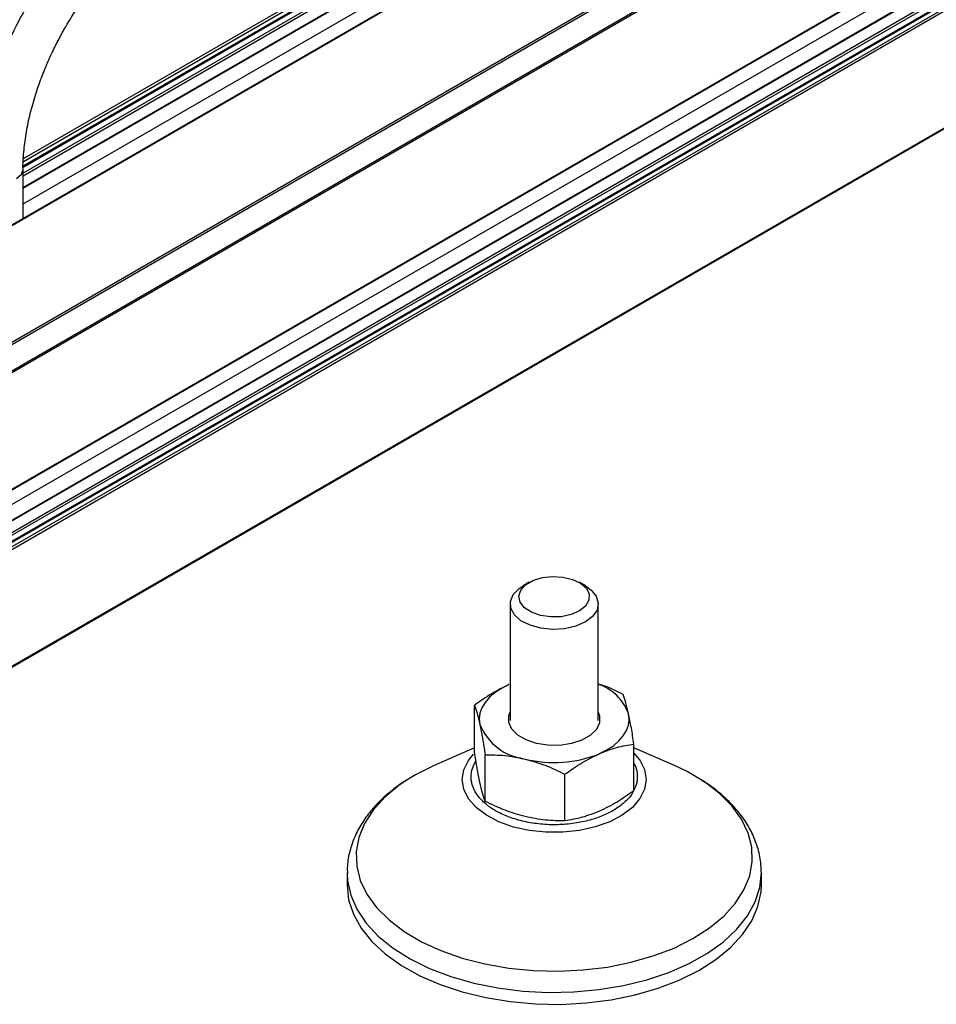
# Model space of a CAD drawing. Header units: millimetres. Extents: x 25 to 1093, y 25 to 838.
# Tile 11 of 16: x 262 to 365, y 242 to 353. Entities that reach past the tile are written whole.
import ezdxf

# ---------------------------------------------------------------- set-up
doc = ezdxf.new("R2010")
doc.units = ezdxf.units.MM

msp = doc.modelspace()

# ---------------------------------------------------------------- linework, layer by layer
at = {"ltscale": 4}
for p, q in [((261.93, 337.4), (673.86, 575.2)), ((261.94, 337.73), (673.72, 575.45)), ((261.9, 336.83), (673.82, 574.62)), ((673.15, 574.14), (261.9, 336.73)), ((261.91, 336.89), (673.86, 574.71)), ((673.72, 573.81), (261.89, 336.07)), ((673.86, 573.57), (261.89, 335.74)), ((679.56, 572.03), (233.37, 314.45)), ((679.66, 572.02), (233.47, 314.44)), ((673.86, 572.26), (261.89, 334.44)), ((261.89, 334.37), (673.82, 572.17)), ((261.89, 332.58), (671.76, 569.2)), ((244.91, 307.84), (691.1, 565.41)), ((245.06, 307.68), (691.25, 565.26)), ((246.35, 305.44), (692.54, 563.02)), ((692.6, 562.81), (246.41, 305.24)), ((246.37, 291.94), (692.56, 549.51)), ((246.41, 292.03), (692.6, 549.6)), ((686.21, 544.18), (240.02, 286.6)), ((689.81, 544.47), (243.63, 286.89)), ((243.73, 286.88), (689.91, 544.46)), ((244.86, 286.23), (691.04, 543.81)), ((245.14, 286.07), (691.18, 543.56)), ((245.7, 285.74), (691.18, 542.91)), ((691.93, 543.25), (245.79, 285.69)), ((692.03, 543.24), (245.85, 285.66)), ((692.46, 542.99), (246.27, 285.41)), ((692.6, 542.75), (246.41, 285.17)), ((692.54, 529.4), (246.35, 271.82)), ((246.41, 271.96), (692.6, 529.54)), ((245.06, 271.08), (691.25, 528.65)), ((261.89, 330.91), (261.89, 336.5)), ((319.32, 289.67), (318.61, 289.26)), ((325.69, 289.26), (324.98, 289.67)), ((317.15, 287.22), (317.15, 274)), ((327.15, 274), (327.15, 287.22)), ((313.11, 270.44), (313.11, 275.73)), ((313.11, 270.9), (308.52, 268.88)), ((331.2, 266.04), (331.2, 271.33)), ((335.78, 268.88), (331.2, 270.9)), ((314.33, 264.82), (314.33, 270.11)), ((323.37, 262.62), (323.37, 267.91)), ((298.65, 256.72), (298.65, 255.37)), ((345.65, 255.37), (345.65, 256.72))]:
    msp.add_line(p, q, dxfattribs=at)
at = {"ltscale": 4, "flags": 128}
for points in [[(261.16, 335.48), (261.7, 335.95), (261.89, 336.5), (261.89, 336.51)], [(319.74, 289.88), (320.78, 290.21), (321.95, 290.34), (323.14, 290.27), (324.24, 290.01), (325.15, 289.56), (325.8, 288.99), (326.12, 288.32), (326.09, 287.63), (325.71, 286.98), (325.02, 286.42), (324.06, 286.01), (322.94, 285.77), (321.75, 285.74), (320.6, 285.91), (319.58, 286.27), (318.79, 286.78), (318.3, 287.41), (318.15, 288.09), (318.36, 288.77), (318.9, 289.38), (319.74, 289.88)], [(325.69, 289.26), (326.33, 288.8), (326.92, 288.09), (327.15, 287.32), (327.01, 286.53), (326.51, 285.8), (325.69, 285.18), (324.6, 284.7), (323.33, 284.41), (321.98, 284.33), (320.64, 284.47), (319.41, 284.81), (318.38, 285.32), (317.63, 285.98), (317.22, 286.73), (317.18, 287.51), (317.5, 288.28), (318.17, 288.96), (318.61, 289.26)], [(317.02, 278.07), (316.18, 277.64), (315.44, 277.16), (314.82, 276.63), (314.32, 276.06), (313.95, 275.45), (313.73, 274.82), (313.65, 274.18), (313.72, 273.54)], [(327.15, 274.95), (327.3, 274.53), (327.29, 273.75), (326.93, 272.99), (326.25, 272.32), (325.28, 271.77), (324.11, 271.38), (322.8, 271.18), (321.44, 271.19), (320.14, 271.39), (318.97, 271.79), (318.02, 272.35), (317.35, 273.02), (317, 273.78), (317.01, 274.56), (317.15, 274.95)], [(327.28, 270.24), (328.13, 270.66), (328.86, 271.14), (329.49, 271.68), (329.98, 272.25), (330.35, 272.86), (330.57, 273.48), (330.65, 274.12), (330.58, 274.77)], [(331.2, 270.31), (331.87, 269.5), (332.4, 268.43), (332.58, 267.32), (332.4, 266.22), (331.88, 265.15), (331.02, 264.15), (329.87, 263.26), (328.45, 262.52)], [(328.45, 262.52), (326.81, 261.93), (325.02, 261.53), (323.13, 261.32), (321.21, 261.32), (319.31, 261.52), (317.52, 261.92), (315.88, 262.5), (314.46, 263.25), (313.3, 264.14), (312.44, 265.13), (311.91, 266.2), (311.72, 267.3), (311.9, 268.41), (312.42, 269.48), (313.01, 270.2)], [(308.52, 268.88), (306.43, 267.84), (305.66, 267.38)], [(338.75, 267.31), (337.22, 268.2), (335.78, 268.88)], [(305.66, 267.38), (304.53, 266.63), (302.92, 265.29), (301.61, 263.85), (300.62, 262.32), (299.98, 260.73), (299.68, 259.11), (299.74, 257.48), (300.15, 255.86), (300.9, 254.29), (302, 252.79), (303.41, 251.38), (305.11, 250.08), (307.09, 248.91), (309.3, 247.9), (311.71, 247.05), (314.29, 246.39), (317, 245.91), (319.78, 245.64), (322.6, 245.57), (325.42, 245.71), (328.18, 246.04), (330.85, 246.58), (333.38, 247.3), (335.74, 248.2)], [(335.74, 248.2), (337.88, 249.27), (339.77, 250.48), (341.38, 251.82), (342.69, 253.26), (343.68, 254.79), (344.33, 256.38), (344.62, 258), (344.57, 259.63), (344.16, 261.24), (343.4, 262.81), (342.31, 264.32), (340.9, 265.73), (339.19, 267.03), (338.75, 267.31)], [(298.65, 256.63), (298.7, 255.87), (299.06, 254.21), (299.77, 252.59), (300.82, 251.03), (302.19, 249.56), (303.87, 248.2), (305.82, 246.97), (308.02, 245.88), (310.43, 244.96), (313.03, 244.22), (315.76, 243.67), (318.58, 243.31), (321.47, 243.16), (324.36, 243.22), (327.22, 243.48), (330, 243.94), (332.66, 244.59), (335.16, 245.43), (337.47, 246.44), (339.54, 247.6), (341.35, 248.9), (342.87, 250.32), (344.08, 251.84), (344.95, 253.44), (345.48, 255.08), (345.65, 256.75), (345.65, 256.81)], [(298.65, 255.37), (298.65, 255.35), (298.83, 253.68), (299.37, 252.04), (300.25, 250.45), (301.47, 248.94), (302.99, 247.52), (304.81, 246.22), (306.89, 245.06), (309.2, 244.05), (311.71, 243.22), (314.38, 242.57), (317.16, 242.12), (320.02, 241.86), (322.91, 241.81), (325.79, 241.97), (328.62, 242.33), (331.35, 242.89), (333.93, 243.64), (336.34, 244.56)], [(336.34, 244.56), (338.54, 245.65), (340.48, 246.89), (342.15, 248.25), (343.52, 249.72), (344.56, 251.28), (345.26, 252.9), (345.61, 254.56), (345.65, 255.37)]]:
    msp.add_lwpolyline(points, dxfattribs=at)
at = {"ltscale": 16}
for centre, radius, start, end in [((325.29, 272.79), 5.65, 20.486, 70.8083), ((319.6, 275.94), 6.35, 202.1569, 263.241), ((322.12, 282.98), 13.75, 256.2319, 292.0563)]:
    msp.add_arc(centre, radius, start, end, dxfattribs=at)
at = {"ltscale": 4}
for points, knots in [([(266.73, 352.68), (267.2, 353.45), (267.86, 354.55), (268.92, 356.08), (269.86, 357.35), (271.04, 358.78), (272.31, 360.18), (273.68, 361.51), (275.11, 362.76), (276.57, 363.86), (277.65, 364.59), (278.23, 364.9), (278.32, 364.95)], [0, 0, 0, 0, 0.14754, 0.207456, 0.306461, 0.408555, 0.517245, 0.629642, 0.744549, 0.861037, 0.978504, 1, 1, 1, 1]), ([(262.4, 355.18), (261.92, 354.3), (261.24, 353.07), (260.35, 351.21), (259.66, 349.6), (258.93, 347.67), (258.27, 345.65), (257.72, 343.55), (257.29, 341.41), (257.01, 339.27), (256.88, 337.63), (256.9, 336.73), (256.91, 336.51)], [0, 0, 0, 0, 0.143668, 0.202027, 0.298586, 0.398358, 0.504884, 0.615469, 0.72906, 0.844846, 0.962294, 1, 1, 1, 1]), ([(261.89, 336.51), (261.89, 336.51), (261.86, 337.12), (261.96, 338.46), (262.2, 340.47), (262.62, 342.55), (263.18, 344.62), (263.84, 346.58), (264.53, 348.29), (265.23, 349.84), (265.94, 351.26), (266.47, 352.22), (266.73, 352.68)], [0, 0, 0, 0, 0.001652, 0.131484, 0.260911, 0.389303, 0.51519, 0.634598, 0.740232, 0.821382, 0.914191, 1, 1, 1, 1]), ([(317.02, 278.07), (316.36, 277.75), (315.04, 277.1), (313.75, 276.19), (313.11, 275.73)], [0, 0, 0, 0, 0.494511, 1, 1, 1, 1]), ([(329.97, 276.96), (329.24, 277.32), (328.31, 277.78), (327.35, 278.08), (327.15, 278.14)], [0, 0, 0, 0, 0.7886671, 1, 1, 1, 1]), ([(330.58, 274.77), (330.48, 275.2), (330.28, 276.09), (330.08, 276.67), (329.97, 276.96)], [0, 0, 0, 0, 0.494511, 1, 1, 1, 1]), ([(313.11, 275.73), (313.21, 275.45), (313.41, 274.88), (313.61, 273.99), (313.72, 273.54)], [0, 0, 0, 0, 0.495458, 1, 1, 1, 1]), ([(331.2, 271.33), (331.1, 271.96), (330.9, 273.24), (330.69, 274.25), (330.58, 274.77)], [0, 0, 0, 0, 0.495458, 1, 1, 1, 1]), ([(313.72, 273.54), (313.82, 273.04), (314.03, 272.03), (314.23, 270.75), (314.33, 270.11)], [0, 0, 0, 0, 0.4945107, 1, 1, 1, 1]), ([(313.72, 267.01), (313.61, 267.51), (313.41, 268.53), (313.21, 269.8), (313.11, 270.44)], [0, 0, 0, 0, 0.494511, 1, 1, 1, 1]), ([(323.37, 267.91), (324.01, 268.36), (325.29, 269.27), (326.62, 269.92), (327.28, 270.24)], [0, 0, 0, 0, 0.495458, 1, 1, 1, 1]), ([(327.28, 270.24), (327.94, 270.5), (329.27, 271.02), (330.55, 271.23), (331.2, 271.33)], [0, 0, 0, 0, 0.494511, 1, 1, 1, 1]), ([(331.11, 265.99), (331.09, 265.92), (330.92, 265.5), (330.26, 264.8), (329.19, 263.95), (327.88, 263.26), (326.38, 262.72), (324.67, 262.34), (322.8, 262.15), (320.85, 262.19), (318.97, 262.46), (317.25, 262.93), (315.78, 263.56), (314.59, 264.32), (313.66, 265.18), (313, 266.17), (312.68, 267.25), (312.73, 268.37), (313.09, 269.09), (313.27, 269.45)], [0, 0, 0, 0, 0.011767, 0.075348, 0.13639, 0.193983, 0.251577, 0.312619, 0.3762, 0.44113, 0.50606, 0.569641, 0.630683, 0.688277, 0.74587, 0.806912, 0.870493, 0.935423, 1, 1, 1, 1]), ([(314.33, 270.11), (315.06, 270.11), (316.55, 270.1), (318.08, 269.79), (318.85, 269.63)], [0, 0, 0, 0, 0.495458, 1, 1, 1, 1]), ([(318.85, 269.63), (319.61, 269.42), (321.14, 268.98), (322.62, 268.27), (323.37, 267.91)], [0, 0, 0, 0, 0.494511, 1, 1, 1, 1]), ([(331.2, 269.14), (331.21, 269.12), (331.45, 268.76), (331.59, 267.99), (331.6, 267), (331.31, 266.41), (331.2, 266.18)], [0, 0, 0, 0, 0.020996, 0.386773, 0.760311, 1, 1, 1, 1]), ([(305.53, 267.31), (305.51, 267.3), (304.93, 266.97), (303.91, 266.22), (302.5, 265.04), (301.29, 263.73), (300.27, 262.32), (299.47, 260.8), (298.93, 259.2), (298.65, 257.78), (298.68, 256.91), (298.69, 256.61)], [0, 0, 0, 0, 0.003406, 0.133135, 0.263934, 0.395429, 0.527298, 0.65943, 0.792195, 0.926672, 1, 1, 1, 1]), ([(314.33, 264.82), (314.23, 265.1), (314.03, 265.67), (313.82, 266.56), (313.72, 267.01)], [0, 0, 0, 0, 0.495458, 1, 1, 1, 1]), ([(345.61, 256.83), (345.62, 257.1), (345.63, 257.98), (345.32, 259.41), (344.71, 261.08), (343.83, 262.64), (342.69, 264.12), (341.29, 265.49), (340.01, 266.53), (339.13, 267.06), (338.87, 267.22)], [0, 0, 0, 0, 0.067621, 0.215701, 0.354915, 0.496951, 0.641694, 0.788221, 0.935305, 1, 1, 1, 1]), ([(331.2, 266.04), (330.56, 265.59), (329.28, 264.68), (327.95, 264.04), (327.28, 263.71)], [0, 0, 0, 0, 0.495458, 1, 1, 1, 1]), ([(318.85, 263.1), (318.09, 263.32), (316.56, 263.75), (315.08, 264.46), (314.33, 264.82)], [0, 0, 0, 0, 0.4945107, 1, 1, 1, 1]), ([(327.28, 263.71), (326.63, 263.46), (325.3, 262.94), (324.02, 262.73), (323.37, 262.62)], [0, 0, 0, 0, 0.494511, 1, 1, 1, 1]), ([(323.37, 262.62), (322.64, 262.63), (321.16, 262.64), (319.62, 262.94), (318.85, 263.1)], [0, 0, 0, 0, 0.495458, 1, 1, 1, 1])]:
    msp.add_open_spline(points, degree=3, knots=knots, dxfattribs=at)

doc.saveas('drawing.dxf')
